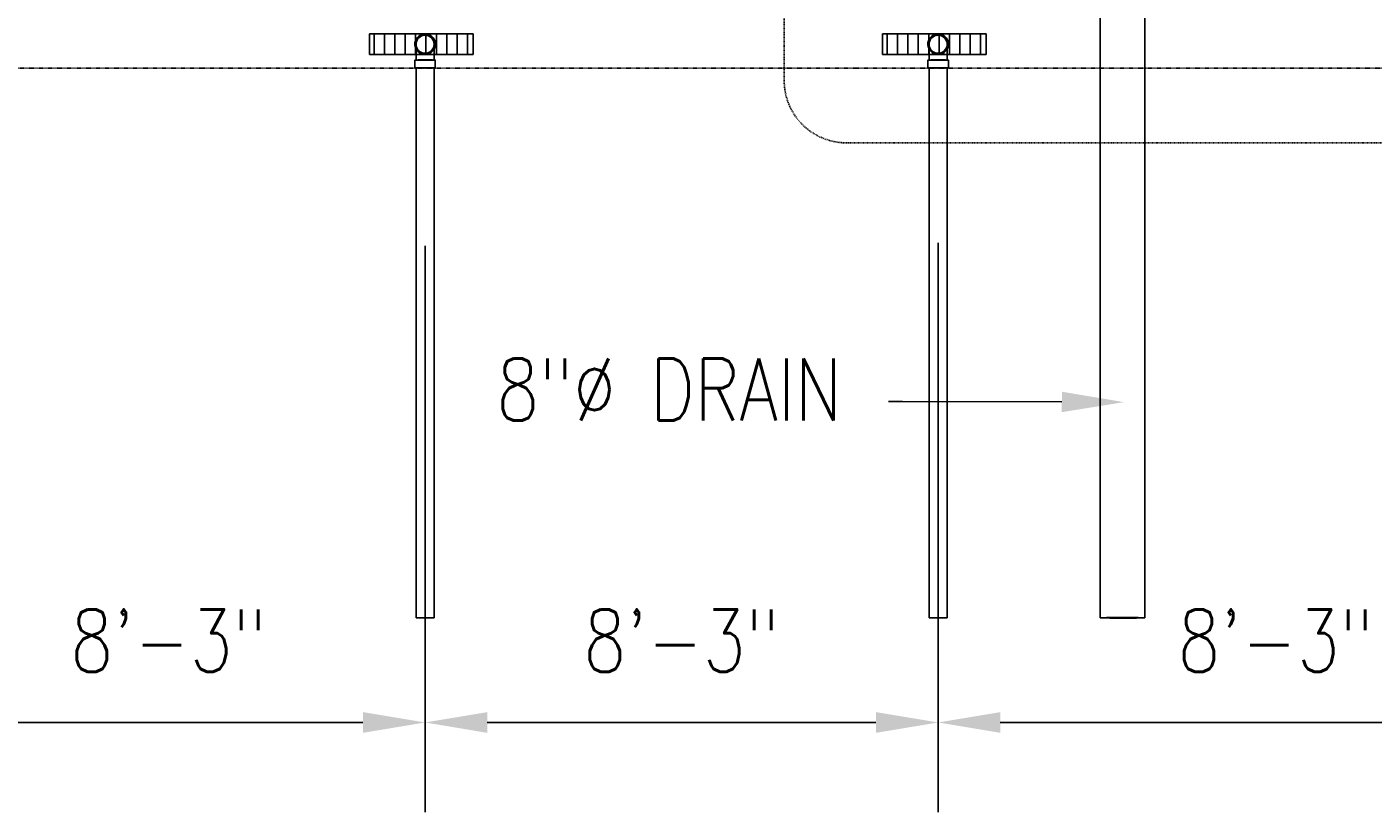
# Model space of a CAD drawing. Header units: inches. Extents: x -11997 to 19746, y -923 to 3129.
# Tile 2 of 25: x -835 to -576, y -861 to -709. Entities that reach past the tile are written whole.
import ezdxf
from ezdxf import colors
from ezdxf.entities.mleader import LeaderData, LeaderLine
from ezdxf.math import Vec2, Vec3

# ---------------------------------------------------------------- set-up
doc = ezdxf.new("R2010")
doc.units = ezdxf.units.IN
doc.header["$MEASUREMENT"] = 0
doc.linetypes.add('Dash', pattern=[0.25, 0.125, -0.125])
doc.linetypes.add('Hidden 3_32_', pattern=[0.140625, 0.09375, -0.046875])
for name, color, linetype in [('A-DETL-HDLN', 90, 'Hidden 3_32_'), ('P-PIPE', 3, 'Continuous'), ('S-ANNO-DIMS', 1, 'Continuous'), ('S-ANNO-NOTE', 2, 'Continuous'), ('S-ANNO-SYMB', 2, 'Continuous')]:
    doc.layers.add(name, color=color, linetype=linetype)
doc.layers.add('A-WALL-PATT', color=9, linetype='Continuous', true_color=0x808080)
doc.styles.add('Annotative', font='romans.shx', dxfattribs={"width": 0.8, "height": 0.125})
doc.dimstyles.new('Annotative', dxfattribs={"dimscale": 0, "dimtxt": 0.125, "dimasz": 0.125, "dimexe": 0.18, "dimexo": 0.0625, "dimgap": 0.09, "dimtad": 1, "dimdec": 3, "dimzin": 3, "dimdsep": 46, "dimlunit": 4, "dimtxsty": 'Annotative', "dimcen": 0.09, "dimclrt": 2, "dimazin": 2, "dimtfac": 1, "dimtdec": 3, "dimtmove": 0, "dimatfit": 0, "dimfxl": 1, "dimtfill": 1, "dimfrac": 2, "dimtolj": 1, "dimtzin": 0, "dimarcsym": 0})

# ---------------------------------------------------------------- blocks, each defined once
blk = doc.blocks.new('Bend - PVC - Sch 40 - DWV_USACE - Standard-1094379-00_SP_Foundation Drainage Plan-TO FDN_DOC')
at = {"layer": 'P-PIPE'}
for p, q in [((656.48, 791.55), (656.48, 790.05)), ((660.43, 790.05), (660.43, 791.55))]:
    blk.add_line(p, q, dxfattribs=at)
at = {"layer": 'P-PIPE', "flags": 128}
for points in [[(656.71, 794.61), (656.71, 794.68), (656.71, 794.75), (656.72, 794.82), (656.73, 794.89), (656.74, 794.96), (656.76, 795.03), (656.77, 795.09), (656.79, 795.16), (656.82, 795.23), (656.84, 795.29), (656.87, 795.35), (656.9, 795.42), (656.94, 795.48), (656.97, 795.54), (657.01, 795.6), (657.05, 795.65), (657.09, 795.71), (657.14, 795.76), (657.19, 795.82), (657.24, 795.86), (657.29, 795.91), (657.34, 795.96), (657.4, 796), (657.45, 796.04), (657.51, 796.08), (657.57, 796.12), (657.63, 796.15), (657.69, 796.18), (657.76, 796.21), (657.82, 796.24), (657.89, 796.26), (657.95, 796.29), (658.02, 796.3), (658.09, 796.32), (658.16, 796.33), (658.23, 796.34), (658.3, 796.35), (658.37, 796.36), (658.44, 796.36), (658.46, 796.36)], [(658.46, 796.36), (658.53, 796.36), (658.6, 796.35), (658.66, 796.35), (658.73, 796.34), (658.8, 796.32), (658.87, 796.31), (658.94, 796.29), (659.01, 796.27), (659.07, 796.25), (659.14, 796.22), (659.2, 796.19), (659.26, 796.16), (659.32, 796.13), (659.38, 796.09), (659.44, 796.05), (659.5, 796.01), (659.56, 795.97), (659.61, 795.93), (659.66, 795.88), (659.71, 795.83), (659.76, 795.78), (659.8, 795.72), (659.85, 795.67), (659.89, 795.61), (659.93, 795.55), (659.96, 795.5), (660, 795.43), (660.03, 795.37), (660.06, 795.31), (660.09, 795.24), (660.11, 795.18), (660.13, 795.11), (660.15, 795.04), (660.17, 794.98), (660.18, 794.91), (660.19, 794.84), (660.2, 794.77), (660.2, 794.7), (660.21, 794.63), (660.21, 794.61)], [(658.46, 792.86), (658.39, 792.86), (658.32, 792.87), (658.25, 792.87), (658.18, 792.88), (658.11, 792.89), (658.04, 792.91), (657.97, 792.93), (657.9, 792.95), (657.84, 792.97), (657.77, 793), (657.71, 793.03), (657.65, 793.06), (657.59, 793.09), (657.53, 793.13), (657.47, 793.17), (657.41, 793.21), (657.35, 793.25), (657.3, 793.29), (657.25, 793.34), (657.2, 793.39), (657.15, 793.44), (657.11, 793.49), (657.06, 793.55), (657.02, 793.61), (656.98, 793.66), (656.95, 793.72), (656.91, 793.78), (656.88, 793.85), (656.85, 793.91), (656.82, 793.98), (656.8, 794.04), (656.78, 794.11), (656.76, 794.18), (656.74, 794.24), (656.73, 794.31), (656.72, 794.38), (656.71, 794.45), (656.71, 794.52), (656.71, 794.59), (656.71, 794.61)], [(656.71, 792.75), (656.71, 792.86), (656.71, 792.97), (656.71, 793.08), (656.71, 793.19), (656.71, 793.29), (656.71, 793.39), (656.71, 793.49), (656.71, 793.58), (656.71, 793.67), (656.71, 793.76), (656.71, 793.84), (656.71, 793.92), (656.71, 794), (656.71, 794.07), (656.71, 794.14), (656.71, 794.2), (656.71, 794.26), (656.71, 794.31), (656.71, 794.36), (656.71, 794.41), (656.71, 794.45), (656.71, 794.49), (656.71, 794.52), (656.71, 794.55), (656.71, 794.57), (656.71, 794.59), (656.71, 794.6), (656.71, 794.61), (656.71, 794.61)], [(656.71, 791.55), (656.71, 791.67), (656.71, 791.79), (656.71, 791.92), (656.71, 792.04), (656.71, 792.16), (656.71, 792.28), (656.71, 792.4), (656.71, 792.52), (656.71, 792.63), (656.71, 792.71)], [(660.21, 794.61), (660.2, 794.54), (660.2, 794.47), (660.19, 794.4), (660.18, 794.33), (660.17, 794.26), (660.16, 794.19), (660.14, 794.13), (660.12, 794.06), (660.09, 793.99), (660.07, 793.93), (660.04, 793.86), (660.01, 793.8), (659.97, 793.74), (659.94, 793.68), (659.9, 793.62), (659.86, 793.56), (659.82, 793.51), (659.77, 793.46), (659.72, 793.4), (659.67, 793.35), (659.62, 793.31), (659.57, 793.26), (659.52, 793.22), (659.46, 793.18), (659.4, 793.14), (659.34, 793.1), (659.28, 793.07), (659.22, 793.03), (659.15, 793.01), (659.09, 792.98), (659.02, 792.95), (658.96, 792.93), (658.89, 792.91), (658.82, 792.9), (658.75, 792.88), (658.68, 792.87), (658.61, 792.87), (658.54, 792.86), (658.47, 792.86), (658.46, 792.86)], [(660.21, 794.61), (660.21, 794.61), (660.21, 794.6), (660.21, 794.59), (660.21, 794.57), (660.21, 794.55), (660.21, 794.52), (660.21, 794.49), (660.21, 794.45), (660.21, 794.41), (660.21, 794.37), (660.21, 794.31), (660.21, 794.26), (660.21, 794.2), (660.21, 794.14), (660.21, 794.07), (660.21, 794), (660.21, 793.92), (660.21, 793.84), (660.21, 793.76), (660.21, 793.67), (660.21, 793.58), (660.21, 793.49), (660.21, 793.39), (660.21, 793.29), (660.21, 793.19), (660.21, 793.08), (660.21, 792.97), (660.21, 792.86), (660.21, 792.75), (660.21, 792.71)], [(660.21, 792.71), (660.21, 792.64), (660.21, 792.52), (660.21, 792.4), (660.21, 792.28), (660.21, 792.16), (660.21, 792.04), (660.21, 791.92), (660.21, 791.8), (660.21, 791.67), (660.21, 791.55), (660.21, 791.55)]]:
    blk.add_lwpolyline(points, dxfattribs=at)
at = {"layer": 'P-PIPE'}
for radius, start, end in [(1.98, 90, 254.3897), (1.98, 90, 254.3897), (1.75, 90, 270), (1.98, 285.6103, 90), (1.98, 285.6103, 90), (1.75, 270, 90), (1.98, 255, 270), (1.98, 255, 270), (1.98, 270, 285), (1.98, 270, 285)]:
    blk.add_arc((658.46, 794.61), radius, start, end, dxfattribs=at)
for centre, major_axis, start_param, end_param in [((658.46, 791.55), (1.98, 0), 1.570796, 4.712389), ((658.46, 790.05), (1.98, 0), 1.570796, 4.712389), ((658.46, 791.55), (1.75, 0), 1.570796, 4.712389), ((658.46, 791.55), (1.98, 0), 4.712389, 7.853982), ((658.46, 791.55), (1.75, 0), 4.712389, 7.853982), ((658.46, 790.05), (1.98, 0), 4.712389, 7.853982)]:
    blk.add_ellipse(centre, major_axis=major_axis, ratio=0.010416, start_param=start_param, end_param=end_param, dxfattribs=at)
blk = doc.blocks.new('Mechanical_Box_H_rvt-1-00_SP_Foundation Drainage Plan-TO FDN_DOC')
at = {"layer": 'P-PIPE'}
for p, q in [((188.72, 936.96), (188.72, 713.98)), ((197.34, 713.98), (197.34, 936.96)), ((56.72, 820.05), (56.72, 713.98)), ((60.22, 713.98), (60.22, 820.05)), ((155.72, 820.05), (155.72, 713.98)), ((159.22, 713.98), (159.22, 820.05))]:
    blk.add_line(p, q, dxfattribs=at)
for centre, start, end in [((58.47, 824.61), 0, 180), ((157.47, 824.61), 0, 180), ((58.47, 824.61), 180, 0), ((157.47, 824.61), 180, 0)]:
    blk.add_arc(centre, 1.75, start, end, dxfattribs=at)
for centre, major_axis, start_param, end_param in [((58.47, 820.05), (1.75, 0), 1.570796, 3.141593), ((58.47, 820.05), (1.75, 0), 3.141593, 4.712389), ((58.47, 820.05), (1.75, 0), 0, 1.570796), ((58.47, 820.05), (1.75, 0), 4.712389, 6.283185), ((157.47, 820.05), (1.75, 0), 1.570796, 3.141593), ((157.47, 820.05), (1.75, 0), 3.141593, 4.712389), ((157.47, 820.05), (1.75, 0), 0, 1.570796), ((157.47, 820.05), (1.75, 0), 4.712389, 6.283185), ((58.47, 713.98), (1.75, 0), 1.570796, 3.141593), ((58.47, 713.98), (-1.75, 0), 0, 1.570796), ((58.47, 713.98), (1.75, 0), 0, 1.570796), ((58.47, 713.98), (-1.75, 0), 1.570796, 3.141593), ((157.47, 713.98), (1.75, 0), 1.570796, 3.141593), ((157.47, 713.98), (1.75, 0), 3.141593, 4.712389), ((157.47, 713.98), (1.75, 0), 0, 1.570796), ((157.47, 713.98), (1.75, 0), 4.712389, 6.283185), ((193.03, 713.98), (4.31, 0), 1.570796, 3.141593), ((193.03, 713.98), (-4.31, 0), 0, 1.570796), ((193.03, 713.98), (4.31, 0), 0, 1.570796), ((193.03, 713.98), (-4.31, 0), 1.570796, 3.141593)]:
    blk.add_ellipse(centre, major_axis=major_axis, ratio=0.010416, start_param=start_param, end_param=end_param, dxfattribs=at)
at = {"layer": 'P-PIPE', "color": 3, "lineweight": 9}
for p in [(-599.99, 30), (-500.99, 30)]:
    blk.add_blockref('Bend - PVC - Sch 40 - DWV_USACE - Standard-1094379-00_SP_Foundation Drainage Plan-TO FDN_DOC', p, dxfattribs=at)
blk = doc.blocks.new('*D44')
at = {"layer": 'Defpoints', "color": 0, "transparency": 16777216}
for p in [(-659.6, -744.89), (-560.6, -744.89), (-560.6, -843.41)]:
    blk.add_point(p, dxfattribs=at)
at = {"layer": 'S-ANNO-DIMS', "color": 0, "lineweight": -2, "transparency": 16777216}
for p, q in [((-659.6, -750.89), (-659.6, -860.69)), ((-560.6, -750.89), (-560.6, -860.69)), ((-647.6, -843.41), (-572.6, -843.41))]:
    blk.add_line(p, q, dxfattribs=at)
at = {"layer": 'S-ANNO-DIMS', "color": 0, "transparency": 16777216}
for points in [[(-647.6, -841.41), (-647.6, -845.41), (-659.6, -843.41)], [(-572.6, -841.41), (-572.6, -845.41), (-560.6, -843.41)]]:
    blk.add_solid(points, dxfattribs=at)
at = {"layer": 'S-ANNO-DIMS', "color": 2, "lineweight": -3, "transparency": 16777216, "insert": (-594.45, -827.62), "char_height": 12, "attachment_point": 5, "style": 'Annotative', "bg_fill": 3, "box_fill_scale": 1.25, "bg_fill_color": 256, "bg_fill_true_color": 13158600, "bg_fill_transparency": 0}
blk.add_mtext('\\A1;8\'-3"', dxfattribs=at)
blk = doc.blocks.new('*D45')
at = {"layer": 'Defpoints', "color": 0, "transparency": 16777216}
for p in [(-758.6, -745.5), (-659.6, -745.5), (-659.6, -843.41)]:
    blk.add_point(p, dxfattribs=at)
at = {"layer": 'S-ANNO-DIMS', "color": 0, "lineweight": -2, "transparency": 16777216}
for p, q in [((-758.6, -751.5), (-758.6, -860.69)), ((-659.6, -751.5), (-659.6, -860.69)), ((-746.6, -843.41), (-671.6, -843.41))]:
    blk.add_line(p, q, dxfattribs=at)
at = {"layer": 'S-ANNO-DIMS', "color": 0, "transparency": 16777216}
for points in [[(-746.6, -841.41), (-746.6, -845.41), (-758.6, -843.41)], [(-671.6, -841.41), (-671.6, -845.41), (-659.6, -843.41)]]:
    blk.add_solid(points, dxfattribs=at)
at = {"layer": 'S-ANNO-DIMS', "color": 2, "lineweight": -3, "transparency": 16777216, "insert": (-709.1, -827.62), "char_height": 12, "attachment_point": 5, "style": 'Annotative', "bg_fill": 3, "box_fill_scale": 1.25, "bg_fill_color": 256, "bg_fill_true_color": 13158600, "bg_fill_transparency": 0}
blk.add_mtext('\\A1;8\'-3"', dxfattribs=at)
blk = doc.blocks.new('*D46')
at = {"layer": 'Defpoints', "color": 0, "transparency": 16777216}
for p in [(-857.6, -745.5), (-758.6, -745.5), (-758.6, -843.41)]:
    blk.add_point(p, dxfattribs=at)
at = {"layer": 'S-ANNO-DIMS', "color": 0, "lineweight": -2, "transparency": 16777216}
for p, q in [((-857.6, -751.5), (-857.6, -860.69)), ((-758.6, -751.5), (-758.6, -860.69)), ((-845.6, -843.41), (-770.6, -843.41))]:
    blk.add_line(p, q, dxfattribs=at)
at = {"layer": 'S-ANNO-DIMS', "color": 0, "transparency": 16777216}
for points in [[(-845.6, -841.41), (-845.6, -845.41), (-857.6, -843.41)], [(-770.6, -841.41), (-770.6, -845.41), (-758.6, -843.41)]]:
    blk.add_solid(points, dxfattribs=at)
at = {"layer": 'S-ANNO-DIMS', "color": 2, "lineweight": -3, "transparency": 16777216, "insert": (-808.1, -827.62), "char_height": 12, "attachment_point": 5, "style": 'Annotative', "bg_fill": 3, "box_fill_scale": 1.25, "bg_fill_color": 256, "bg_fill_true_color": 13158600, "bg_fill_transparency": 0}
blk.add_mtext('\\A1;8\'-3"', dxfattribs=at)

msp = doc.modelspace()

# ---------------------------------------------------------------- hatches: boundary and pattern name
at = {"layer": 'A-WALL-PATT', "lineweight": -3}
h = msp.add_hatch(dxfattribs=at)
h.set_pattern_fill('_USER', color=8, scale=2, angle=90, style=0, pattern_type=0)
h.set_pattern_definition([(90, (-828.421, -1537.3027), (-2, 1e-16), [])])
h.paths.add_polyline_path([(-749.3437, -714.5967), (-749.3437, -710.5967), (-769.3437, -710.5967), (-769.3437, -714.5967)])
h = msp.add_hatch(dxfattribs=at)
h.set_pattern_fill('_USER', color=8, scale=2, angle=90, style=0, pattern_type=0)
h.set_pattern_definition([(90, (-825.421, -1537.3027), (-2, 1e-16), [])])
h.paths.add_polyline_path([(-650.3437, -714.5967), (-650.3437, -710.5967), (-670.3437, -710.5967), (-670.3437, -714.5967)])

# ---------------------------------------------------------------- linework, layer by layer
at = {"layer": 'A-DETL-HDLN', "lineweight": -3}
msp.add_line((-225.2927, -717.2462), (-973.9843, -717.2462), dxfattribs=at)
at = {"layer": 'P-PIPE', "lineweight": -3}
for p, q in [((-769.3437, -710.5967), (-769.3437, -714.5967)), ((-749.3437, -710.5967), (-769.3437, -710.5967)), ((-749.3437, -714.5967), (-749.3437, -710.5967)), ((-670.3437, -710.5967), (-670.3437, -714.5967)), ((-650.3437, -710.5967), (-670.3437, -710.5967)), ((-650.3437, -714.5967), (-650.3437, -710.5967)), ((-769.3437, -714.5967), (-749.3437, -714.5967)), ((-670.3437, -714.5967), (-650.3437, -714.5967))]:
    msp.add_line(p, q, dxfattribs=at)
at = {"layer": 'S-ANNO-SYMB', "linetype": 'Dash', "lineweight": -3}
msp.add_lwpolyline([(-677.2962, -731.6187), (-569.1696, -731.6187, 0.41421356), (-557.1696, -719.6187), (-557.1696, -575.003, 0.41421356), (-569.1696, -563.003), (-677.2962, -563.003, 0.41421356), (-689.2962, -575.003), (-689.2962, -719.6187, 0.41421356)], format="xyb", close=True, dxfattribs=at)

# ---------------------------------------------------------------- block references
at = {"layer": 'P-PIPE', "color": 8, "lineweight": -3}
msp.add_blockref('Mechanical_Box_H_rvt-1-00_SP_Foundation Drainage Plan-TO FDN_DOC', (-817.0617, -1537.2059), dxfattribs=at)

# ---------------------------------------------------------------- next in the draw order: dimensions: what is measured, and where the dimension line sits
at = {"layer": 'S-ANNO-DIMS', "lineweight": -3}
dim = msp.add_linear_dim(base=(-560.5967, -843.4077), p1=(-659.5967, -744.8879), p2=(-560.5967, -744.8879), dimstyle='Annotative', override={"dimpost": '\\X'}, dxfattribs=at)
dim.commit()
dim.dimension.update_dxf_attribs({"geometry": '*D44', "text_midpoint": (-594.4512, -843.4077), "dimtype": 160})

# ---------------------------------------------------------------- next in the draw order: dimensions: what is measured, and where the dimension line sits
dim = msp.add_linear_dim(base=(-659.5967, -843.4077), p1=(-758.5967, -745.5), p2=(-659.5967, -745.5), dimstyle='Annotative', override={"dimpost": '\\X'}, dxfattribs=at)
dim.commit()
dim.dimension.update_dxf_attribs({"geometry": '*D45', "text_midpoint": (-709.0967, -827.6249)})

# ---------------------------------------------------------------- next in the draw order: dimensions: what is measured, and where the dimension line sits
dim = msp.add_linear_dim(base=(-758.5967, -843.4077), p1=(-857.5967, -745.5), p2=(-758.5967, -745.5), dimstyle='Annotative', override={"dimpost": '\\X'}, dxfattribs=at)
dim.commit()
dim.dimension.update_dxf_attribs({"geometry": '*D46', "text_midpoint": (-808.0967, -827.6249)})

# ---------------------------------------------------------------- next in the draw order: leaders
at = {"layer": 'S-ANNO-NOTE', "lineweight": -3}
ml = msp.add_multileader_mtext('Standard', dxfattribs=at)
ml.set_content('3"%%C DRAIN (TYP.)', color=256, style='Annotative')
ml.set_leader_properties(color=1, linetype='ByLayer', lineweight=-1)
ml.build(insert=Vec2(0, 0))
ml.multileader.update_dxf_attribs({"text_right_attachment_type": 3, "dogleg_length": 0.125, "arrow_head_size": 12, "scale": 96})
ctx = ml.context
ctx.base_point, ctx.scale, ctx.char_height, ctx.arrow_head_size, ctx.landing_gap_size, ctx.plane_origin = Vec3(366.2286, -760.2887), 96, 12, 12, 9, Vec3(578.7917, -782.798)
ctx.right_attachment, ctx.text_align_type = 3, 2
notes = []
notes.append((ctx, [(0, (1, 1, 0), (465.1162, -784.8601), (-1, 0), 9.1162, [(0, [(557.7959, -784.5693)], 0, [])])]))
ctx.mtext.insert, ctx.mtext.width, ctx.mtext.defined_height, ctx.mtext.alignment, ctx.mtext.flow_direction = Vec3(447, -752.2887), 91.580129, 61.2208, 3, 5
ml = msp.add_multileader_mtext('Standard', dxfattribs=at)
ml.set_content('8"%%C DRAIN', color=256, style='Annotative')
ml.set_leader_properties(color=1, linetype='ByLayer', lineweight=-1)
ml.build(insert=Vec2(0, 0))
ml.multileader.update_dxf_attribs({"text_right_attachment_type": 3, "dogleg_length": 0.125, "arrow_head_size": 12, "scale": 96})
ctx = ml.context
ctx.base_point, ctx.scale, ctx.char_height, ctx.arrow_head_size, ctx.landing_gap_size, ctx.plane_origin = Vec3(-758.941, -779.2002), 96, 12, 12, 9, Vec3(-649.2859, -781.4859)
ctx.right_attachment, ctx.text_align_type = 3, 2
notes.append((ctx, [(0, (1, 1, 0), (-666.5, -781.4859), (-1, 0), 2.6695, [(0, [(-623.7243, -781.6305)], 0, [])])]))
ctx.mtext.insert, ctx.mtext.width, ctx.mtext.alignment, ctx.mtext.flow_direction = Vec3(-678.1695, -773.2002), 80.152767, 3, 5
for ctx, leaders in notes:
    for number, flags, end, landing, length, lines in leaders:
        leader = LeaderData()
        leader.index, (leader.has_last_leader_line, leader.has_dogleg_vector, leader.attachment_direction) = number, flags
        leader.last_leader_point, leader.dogleg_vector, leader.dogleg_length = Vec3(end), Vec3(landing), length
        for number, points, colour, breaks in lines:
            line = LeaderLine()
            line.index, line.vertices, line.color, line.breaks = number, Vec3.list(points), colors.encode_raw_color(colour), breaks
            leader.lines.append(line)
        ctx.leaders.append(leader)

doc.saveas('drawing.dxf')
